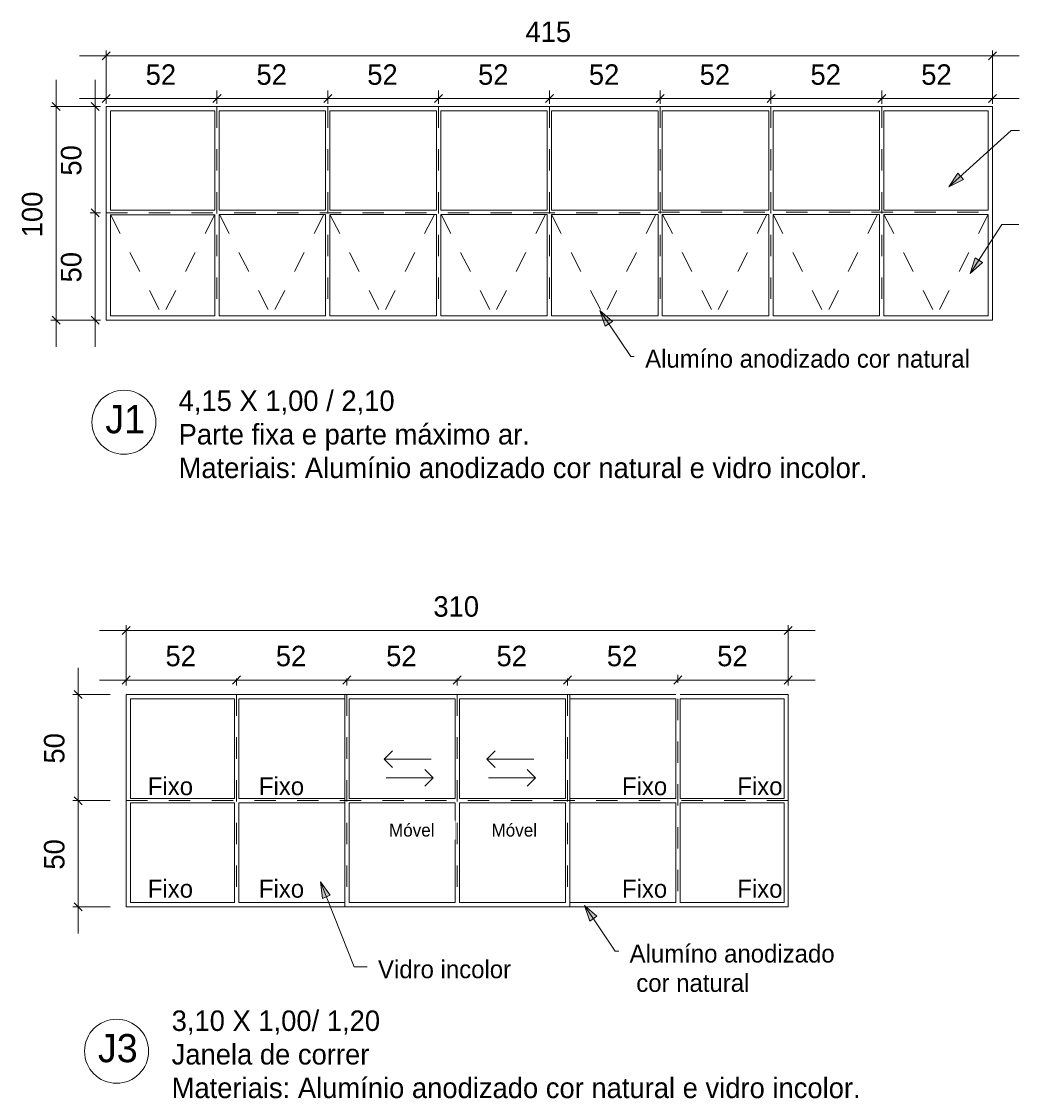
# Model space of a CAD drawing. Header units: metres. Extents: x -1.1 to 55.8, y -6.6 to 5.6.
# Tile 8 of 17: x 28.7 to 33.4, y -0.9 to 4.1. Entities that reach past the tile are written whole.
import ezdxf

# ---------------------------------------------------------------- set-up
doc = ezdxf.new("R2010")
doc.units = ezdxf.units.M
doc.linetypes.add('Oculta', pattern=[0.007144, 0.004763, -0.002381])
doc.linetypes.add('Projeção', pattern=[0.003969, 0.002381, -0.001587])
for name, color, linetype, lineweight in [('A-ANNO-DIMS', 211, 'Continuous', 9), ('A-ANNO-DIMS-25', 211, 'Continuous', 9), ('A-DETL', 90, 'Continuous', 18), ('A-DETL-HDLN', 90, 'Oculta', 18), ('A-FLOR-OVHD', 1, 'Projeção', 18), ('G-ANNO-TEXT', 231, 'Continuous', 9)]:
    doc.layers.add(name, color=color, linetype=linetype, lineweight=lineweight)
doc.styles.add('Century Gothic', font='GOTHIC.TTF', dxfattribs={"height": 0.095807})
doc.styles.add('Century Gothic_1', font='GOTHIC.TTF', dxfattribs={"height": 0.131735})
doc.styles.add('Century Gothic_2', font='GOTHIC.TTF', dxfattribs={"height": 0.083832})
doc.styles.add('Century Gothic_4', font='GOTHIC.TTF', dxfattribs={"height": 0.05988})
doc.dimstyles.new('_Cotas_detalhamento_4_mm__', dxfattribs={"dimscale": 0.3048, "dimtxt": 0.1, "dimasz": 0.123031, "dimexe": 0.082021, "dimexo": 0.246063, "dimgap": 0.123031, "dimtad": 1, "dimdec": 0, "dimlfac": 100, "dimzin": 0, "dimdsep": 46, "dimtxsty": 'Century Gothic', "dimblk1": 'OBLIQUE', "dimblk2": 'OBLIQUE', "dimsah": 1, "dimcen": 0.09, "dimdle": 0.410105, "dimazin": 0, "dimtfac": 1, "dimtdec": 4, "dimtix": 1, "dimtmove": 0, "dimatfit": 3, "dimfxl": 1, "dimtvp": 1, "dimtolj": 1, "dimtzin": 0, "dimarcsym": 2})

# ---------------------------------------------------------------- blocks, each defined once
blk = doc.blocks.new('DIMBLOCK59-DETALHAMENTO ESQUADRIAS')
at = {"layer": 'A-ANNO-DIMS-25'}
for p, q in [((29.0101, 3.7841), (29.6539, 3.7841)), ((29.1351, 3.8216), (29.1351, 3.7591)), ((29.1351, 3.7841), (29.1351, 3.8216)), ((29.6539, 3.8216), (29.6539, 3.7591)), ((29.6539, 3.7841), (29.6539, 3.8216))]:
    blk.add_line(p, q, dxfattribs=at)
at = {"layer": 'A-ANNO-DIMS-25', "lineweight": 18}
for p, q in [((29.1351, 3.7841), (29.1164, 3.7654)), ((29.1351, 3.7841), (29.1539, 3.8029)), ((29.6539, 3.7841), (29.6352, 3.7654)), ((29.6539, 3.7841), (29.6727, 3.8029))]:
    blk.add_line(p, q, dxfattribs=at)
at = {"layer": 'A-ANNO-DIMS-25', "color": 0, "insert": (29.3199, 3.9444), "char_height": 0.09581, "width": 0.179048, "attachment_point": 1, "line_spacing_factor": 0.984117, "style": 'Century Gothic'}
blk.add_mtext('52', dxfattribs=at)
blk = doc.blocks.new('_Oblique')
at = {"color": 0, "linetype": 'ByBlock', "lineweight": -2}
blk.add_line((-0.5, -0.5), (0.5, 0.5), dxfattribs=at)
blk = doc.blocks.new('DIMBLOCK60-DETALHAMENTO ESQUADRIAS')
at = {"layer": 'A-ANNO-DIMS-25', "lineweight": 18}
for p, q in [((29.6539, 3.7841), (29.6352, 3.7654)), ((29.6539, 3.7841), (29.6727, 3.8029)), ((30.1727, 3.7841), (30.154, 3.7654)), ((30.1727, 3.7841), (30.1915, 3.8029))]:
    blk.add_line(p, q, dxfattribs=at)
at = {"layer": 'A-ANNO-DIMS-25'}
for p, q in [((29.6539, 3.8216), (29.6539, 3.7591)), ((29.6539, 3.7841), (29.6539, 3.8216)), ((29.6539, 3.7841), (30.1727, 3.7841)), ((30.1727, 3.8216), (30.1727, 3.7591)), ((30.1727, 3.7841), (30.1727, 3.8216))]:
    blk.add_line(p, q, dxfattribs=at)
at = {"layer": 'A-ANNO-DIMS-25', "color": 0, "insert": (29.8387, 3.9444), "char_height": 0.09581, "width": 0.179048, "attachment_point": 1, "line_spacing_factor": 0.984117, "style": 'Century Gothic'}
blk.add_mtext('52', dxfattribs=at)
blk = doc.blocks.new('DIMBLOCK61-DETALHAMENTO ESQUADRIAS')
at = {"layer": 'A-ANNO-DIMS-25', "lineweight": 18}
for p, q in [((30.1727, 3.7841), (30.154, 3.7654)), ((30.1727, 3.7841), (30.1915, 3.8029)), ((30.6915, 3.7841), (30.6728, 3.7654)), ((30.6915, 3.7841), (30.7103, 3.8029))]:
    blk.add_line(p, q, dxfattribs=at)
at = {"layer": 'A-ANNO-DIMS-25'}
for p, q in [((30.1727, 3.8216), (30.1727, 3.7591)), ((30.1727, 3.7841), (30.1727, 3.8216)), ((30.1727, 3.7841), (30.6915, 3.7841)), ((30.6915, 3.8216), (30.6915, 3.7591)), ((30.6915, 3.7841), (30.6915, 3.8216))]:
    blk.add_line(p, q, dxfattribs=at)
at = {"layer": 'A-ANNO-DIMS-25', "color": 0, "insert": (30.3575, 3.9444), "char_height": 0.09581, "width": 0.179048, "attachment_point": 1, "line_spacing_factor": 0.984117, "style": 'Century Gothic'}
blk.add_mtext('52', dxfattribs=at)
blk = doc.blocks.new('DIMBLOCK62-DETALHAMENTO ESQUADRIAS')
at = {"layer": 'A-ANNO-DIMS-25', "lineweight": 18}
for p, q in [((30.6915, 3.7841), (30.6728, 3.7654)), ((30.6915, 3.7841), (30.7103, 3.8029)), ((31.2103, 3.7841), (31.1916, 3.7654)), ((31.2103, 3.7841), (31.2291, 3.8029))]:
    blk.add_line(p, q, dxfattribs=at)
at = {"layer": 'A-ANNO-DIMS-25'}
for p, q in [((30.6915, 3.8216), (30.6915, 3.7591)), ((30.6915, 3.7841), (30.6915, 3.8216)), ((30.6915, 3.7841), (31.2103, 3.7841)), ((31.2103, 3.8216), (31.2103, 3.7591)), ((31.2103, 3.7841), (31.2103, 3.8216))]:
    blk.add_line(p, q, dxfattribs=at)
at = {"layer": 'A-ANNO-DIMS-25', "color": 0, "insert": (30.8763, 3.9444), "char_height": 0.09581, "width": 0.179048, "attachment_point": 1, "line_spacing_factor": 0.984117, "style": 'Century Gothic'}
blk.add_mtext('52', dxfattribs=at)
blk = doc.blocks.new('DIMBLOCK63-DETALHAMENTO ESQUADRIAS')
at = {"layer": 'A-ANNO-DIMS-25', "lineweight": 18}
for p, q in [((31.2103, 3.7841), (31.1916, 3.7654)), ((31.2103, 3.7841), (31.2291, 3.8029)), ((31.7291, 3.7841), (31.7104, 3.7654)), ((31.7291, 3.7841), (31.7479, 3.8029))]:
    blk.add_line(p, q, dxfattribs=at)
at = {"layer": 'A-ANNO-DIMS-25'}
for p, q in [((31.2103, 3.8216), (31.2103, 3.7591)), ((31.2103, 3.7841), (31.2103, 3.8216)), ((31.2103, 3.7841), (31.7291, 3.7841)), ((31.7291, 3.8216), (31.7291, 3.7591)), ((31.7291, 3.7841), (31.7291, 3.8216))]:
    blk.add_line(p, q, dxfattribs=at)
at = {"layer": 'A-ANNO-DIMS-25', "color": 0, "insert": (31.3951, 3.9444), "char_height": 0.09581, "width": 0.179048, "attachment_point": 1, "line_spacing_factor": 0.984117, "style": 'Century Gothic'}
blk.add_mtext('52', dxfattribs=at)
blk = doc.blocks.new('DIMBLOCK64-DETALHAMENTO ESQUADRIAS')
at = {"layer": 'A-ANNO-DIMS-25', "lineweight": 18}
for p, q in [((31.7291, 3.7841), (31.7104, 3.7654)), ((31.7291, 3.7841), (31.7479, 3.8029)), ((32.2479, 3.7841), (32.2292, 3.7654)), ((32.2479, 3.7841), (32.2667, 3.8029))]:
    blk.add_line(p, q, dxfattribs=at)
at = {"layer": 'A-ANNO-DIMS-25'}
for p, q in [((31.7291, 3.8216), (31.7291, 3.7591)), ((31.7291, 3.7841), (31.7291, 3.8216)), ((31.7291, 3.7841), (32.2479, 3.7841)), ((32.2479, 3.8216), (32.2479, 3.7591)), ((32.2479, 3.7841), (32.2479, 3.8216))]:
    blk.add_line(p, q, dxfattribs=at)
at = {"layer": 'A-ANNO-DIMS-25', "color": 0, "insert": (31.9139, 3.9444), "char_height": 0.09581, "width": 0.179048, "attachment_point": 1, "line_spacing_factor": 0.984117, "style": 'Century Gothic'}
blk.add_mtext('52', dxfattribs=at)
blk = doc.blocks.new('DIMBLOCK65-DETALHAMENTO ESQUADRIAS')
at = {"layer": 'A-ANNO-DIMS-25', "lineweight": 18}
for p, q in [((32.2479, 3.7841), (32.2292, 3.7654)), ((32.2479, 3.7841), (32.2667, 3.8029)), ((32.7667, 3.7841), (32.748, 3.7654)), ((32.7667, 3.7841), (32.7855, 3.8029))]:
    blk.add_line(p, q, dxfattribs=at)
at = {"layer": 'A-ANNO-DIMS-25'}
for p, q in [((32.2479, 3.8216), (32.2479, 3.7591)), ((32.2479, 3.7841), (32.2479, 3.8216)), ((32.2479, 3.7841), (32.7667, 3.7841)), ((32.7667, 3.8216), (32.7667, 3.7591)), ((32.7667, 3.7841), (32.7667, 3.8216))]:
    blk.add_line(p, q, dxfattribs=at)
at = {"layer": 'A-ANNO-DIMS-25', "color": 0, "insert": (32.4327, 3.9444), "char_height": 0.09581, "width": 0.179048, "attachment_point": 1, "line_spacing_factor": 0.984117, "style": 'Century Gothic'}
blk.add_mtext('52', dxfattribs=at)
blk = doc.blocks.new('DIMBLOCK66-DETALHAMENTO ESQUADRIAS')
at = {"layer": 'A-ANNO-DIMS-25', "lineweight": 18}
for p, q in [((32.7667, 3.7841), (32.748, 3.7654)), ((32.7667, 3.7841), (32.7855, 3.8029)), ((33.2851, 3.7841), (33.2664, 3.7654)), ((33.2851, 3.7841), (33.3039, 3.8029))]:
    blk.add_line(p, q, dxfattribs=at)
at = {"layer": 'A-ANNO-DIMS-25'}
for p, q in [((32.7667, 3.8216), (32.7667, 3.7591)), ((32.7667, 3.7841), (32.7667, 3.8216)), ((32.7667, 3.7841), (33.4101, 3.7841)), ((33.2851, 3.8216), (33.2851, 3.7591)), ((33.2851, 3.7841), (33.2851, 3.8216))]:
    blk.add_line(p, q, dxfattribs=at)
at = {"layer": 'A-ANNO-DIMS-25', "color": 0, "insert": (32.9513, 3.9444), "char_height": 0.09581, "width": 0.179048, "attachment_point": 1, "line_spacing_factor": 0.984117, "style": 'Century Gothic'}
blk.add_mtext('52', dxfattribs=at)
blk = doc.blocks.new('DIMBLOCK67-DETALHAMENTO ESQUADRIAS')
at = {"layer": 'A-ANNO-DIMS-25'}
for p, q in [((29.0101, 3.9843), (33.4101, 3.9843)), ((29.1351, 3.8216), (29.1351, 4.0093)), ((29.1351, 3.9843), (29.1351, 3.8216)), ((33.2851, 3.8216), (33.2851, 4.0093)), ((33.2851, 3.9843), (33.2851, 3.8216))]:
    blk.add_line(p, q, dxfattribs=at)
at = {"layer": 'A-ANNO-DIMS-25', "lineweight": 18}
for p, q in [((29.1351, 3.9843), (29.1164, 3.9656)), ((29.1351, 3.9843), (29.1539, 4.0031)), ((33.2851, 3.9843), (33.2664, 3.9656)), ((33.2851, 3.9843), (33.3039, 4.0031))]:
    blk.add_line(p, q, dxfattribs=at)
at = {"layer": 'A-ANNO-DIMS-25', "color": 0, "insert": (31.0982, 4.1446), "char_height": 0.09581, "width": 0.268571, "attachment_point": 1, "line_spacing_factor": 0.984117, "style": 'Century Gothic'}
blk.add_mtext('415', dxfattribs=at)
blk = doc.blocks.new('DIMBLOCK68-DETALHAMENTO ESQUADRIAS')
at = {"layer": 'A-ANNO-DIMS-25'}
for p, q in [((28.9007, 3.8716), (28.9007, 2.6216)), ((29.0601, 3.7466), (28.8757, 3.7466)), ((28.9007, 3.7466), (29.0601, 3.7466)), ((29.0601, 2.7466), (28.8757, 2.7466)), ((28.9007, 2.7466), (29.0601, 2.7466))]:
    blk.add_line(p, q, dxfattribs=at)
at = {"layer": 'A-ANNO-DIMS-25', "lineweight": 18}
for p, q in [((28.9007, 3.7466), (28.882, 3.7654)), ((28.9007, 3.7466), (28.9195, 3.7279)), ((28.9007, 2.7466), (28.882, 2.7654)), ((28.9007, 2.7466), (28.9195, 2.7279))]:
    blk.add_line(p, q, dxfattribs=at)
at = {"layer": 'A-ANNO-DIMS-25', "color": 0, "insert": (28.7405, 3.1347), "char_height": 0.09581, "width": 0.268571, "attachment_point": 1, "rotation": 90, "line_spacing_factor": 0.984117, "style": 'Century Gothic'}
blk.add_mtext('100', dxfattribs=at)
blk = doc.blocks.new('DIMBLOCK69-DETALHAMENTO ESQUADRIAS')
at = {"layer": 'A-ANNO-DIMS-25'}
for p, q in [((29.0601, 3.2491), (29.1083, 3.2491)), ((29.0833, 3.2491), (29.0601, 3.2491)), ((29.0833, 2.6216), (29.0833, 3.2491)), ((29.0601, 2.7466), (29.1083, 2.7466)), ((29.0833, 2.7466), (29.0601, 2.7466))]:
    blk.add_line(p, q, dxfattribs=at)
at = {"layer": 'A-ANNO-DIMS-25', "lineweight": 18}
for p, q in [((29.0833, 3.2491), (29.0646, 3.2679)), ((29.0833, 3.2491), (29.1021, 3.2304)), ((29.0833, 2.7466), (29.0646, 2.7654)), ((29.0833, 2.7466), (29.1021, 2.7279))]:
    blk.add_line(p, q, dxfattribs=at)
at = {"layer": 'A-ANNO-DIMS-25', "color": 0, "insert": (28.923, 2.9233), "char_height": 0.09581, "width": 0.179048, "attachment_point": 1, "rotation": 90, "line_spacing_factor": 0.984117, "style": 'Century Gothic'}
blk.add_mtext('50', dxfattribs=at)
blk = doc.blocks.new('DIMBLOCK70-DETALHAMENTO ESQUADRIAS')
at = {"layer": 'A-ANNO-DIMS-25'}
for p, q in [((29.0833, 3.2491), (29.0833, 3.8716)), ((29.0601, 3.7466), (29.1083, 3.7466)), ((29.0833, 3.7466), (29.0601, 3.7466)), ((29.0601, 3.2491), (29.1083, 3.2491)), ((29.0833, 3.2491), (29.0601, 3.2491))]:
    blk.add_line(p, q, dxfattribs=at)
at = {"layer": 'A-ANNO-DIMS-25', "lineweight": 18}
for p, q in [((29.0833, 3.7466), (29.0646, 3.7654)), ((29.0833, 3.7466), (29.1021, 3.7279)), ((29.0833, 3.2491), (29.0646, 3.2679)), ((29.0833, 3.2491), (29.1021, 3.2304))]:
    blk.add_line(p, q, dxfattribs=at)
at = {"layer": 'A-ANNO-DIMS-25', "color": 0, "insert": (28.923, 3.4233), "char_height": 0.09581, "width": 0.179048, "attachment_point": 1, "rotation": 90, "line_spacing_factor": 0.984117, "style": 'Century Gothic'}
blk.add_mtext('50', dxfattribs=at)
blk = doc.blocks.new('DIMBLOCK80-DETALHAMENTO ESQUADRIAS')
at = {"layer": 'A-ANNO-DIMS-25'}
for p, q in [((29.104, 1.0622), (29.7456, 1.0622)), ((29.229, 1.069), (29.229, 1.0372)), ((29.229, 1.0622), (29.229, 1.069)), ((29.7456, 1.069), (29.7456, 1.0372)), ((29.7456, 1.0622), (29.7456, 1.069))]:
    blk.add_line(p, q, dxfattribs=at)
at = {"layer": 'A-ANNO-DIMS-25', "lineweight": 18}
for p, q in [((29.229, 1.0622), (29.2102, 1.0435)), ((29.229, 1.0622), (29.2477, 1.081)), ((29.7456, 1.0622), (29.7268, 1.0435)), ((29.7456, 1.0622), (29.7643, 1.081))]:
    blk.add_line(p, q, dxfattribs=at)
at = {"layer": 'A-ANNO-DIMS-25', "color": 0, "insert": (29.4127, 1.2225), "char_height": 0.09581, "width": 0.179048, "attachment_point": 1, "line_spacing_factor": 0.984117, "style": 'Century Gothic'}
blk.add_mtext('52', dxfattribs=at)
blk = doc.blocks.new('DIMBLOCK81-DETALHAMENTO ESQUADRIAS')
at = {"layer": 'A-ANNO-DIMS-25', "lineweight": 18}
for p, q in [((29.7456, 1.0622), (29.7268, 1.0435)), ((29.7456, 1.0622), (29.7643, 1.081)), ((30.2622, 1.0622), (30.2434, 1.0435)), ((30.2622, 1.0622), (30.2809, 1.081))]:
    blk.add_line(p, q, dxfattribs=at)
at = {"layer": 'A-ANNO-DIMS-25'}
for p, q in [((29.7456, 1.069), (29.7456, 1.0372)), ((29.7456, 1.0622), (29.7456, 1.069)), ((29.7456, 1.0622), (30.2622, 1.0622)), ((30.2622, 1.069), (30.2622, 1.0372)), ((30.2622, 1.0622), (30.2622, 1.069))]:
    blk.add_line(p, q, dxfattribs=at)
at = {"layer": 'A-ANNO-DIMS-25', "color": 0, "insert": (29.9293, 1.2225), "char_height": 0.09581, "width": 0.179048, "attachment_point": 1, "line_spacing_factor": 0.984117, "style": 'Century Gothic'}
blk.add_mtext('52', dxfattribs=at)
blk = doc.blocks.new('DIMBLOCK82-DETALHAMENTO ESQUADRIAS')
at = {"layer": 'A-ANNO-DIMS-25', "lineweight": 18}
for p, q in [((30.2622, 1.0622), (30.2434, 1.0435)), ((30.2622, 1.0622), (30.2809, 1.081)), ((30.7788, 1.0622), (30.76, 1.0435)), ((30.7788, 1.0622), (30.7975, 1.081))]:
    blk.add_line(p, q, dxfattribs=at)
at = {"layer": 'A-ANNO-DIMS-25'}
for p, q in [((30.2622, 1.069), (30.2622, 1.0372)), ((30.2622, 1.0622), (30.2622, 1.069)), ((30.2622, 1.0622), (30.7788, 1.0622)), ((30.7788, 1.069), (30.7788, 1.0372)), ((30.7788, 1.0622), (30.7788, 1.069))]:
    blk.add_line(p, q, dxfattribs=at)
at = {"layer": 'A-ANNO-DIMS-25', "color": 0, "insert": (30.4459, 1.2225), "char_height": 0.09581, "width": 0.179048, "attachment_point": 1, "line_spacing_factor": 0.984117, "style": 'Century Gothic'}
blk.add_mtext('52', dxfattribs=at)
blk = doc.blocks.new('DIMBLOCK83-DETALHAMENTO ESQUADRIAS')
at = {"layer": 'A-ANNO-DIMS-25', "lineweight": 18}
for p, q in [((30.7788, 1.0622), (30.76, 1.0435)), ((30.7788, 1.0622), (30.7975, 1.081)), ((31.2954, 1.0622), (31.2766, 1.0435)), ((31.2954, 1.0622), (31.3141, 1.081))]:
    blk.add_line(p, q, dxfattribs=at)
at = {"layer": 'A-ANNO-DIMS-25'}
for p, q in [((30.7788, 1.069), (30.7788, 1.0372)), ((30.7788, 1.0622), (30.7788, 1.069)), ((30.7788, 1.0622), (31.2954, 1.0622)), ((31.2954, 1.069), (31.2954, 1.0372)), ((31.2954, 1.0622), (31.2954, 1.069))]:
    blk.add_line(p, q, dxfattribs=at)
at = {"layer": 'A-ANNO-DIMS-25', "color": 0, "insert": (30.9625, 1.2225), "char_height": 0.09581, "width": 0.179048, "attachment_point": 1, "line_spacing_factor": 0.984117, "style": 'Century Gothic'}
blk.add_mtext('52', dxfattribs=at)
blk = doc.blocks.new('DIMBLOCK84-DETALHAMENTO ESQUADRIAS')
at = {"layer": 'A-ANNO-DIMS-25', "lineweight": 18}
for p, q in [((31.2954, 1.0622), (31.2766, 1.0435)), ((31.2954, 1.0622), (31.3141, 1.081)), ((31.812, 1.0622), (31.7932, 1.0435)), ((31.812, 1.0622), (31.8307, 1.081))]:
    blk.add_line(p, q, dxfattribs=at)
at = {"layer": 'A-ANNO-DIMS-25'}
for p, q in [((31.2954, 1.069), (31.2954, 1.0372)), ((31.2954, 1.0622), (31.2954, 1.069)), ((31.2954, 1.0622), (31.812, 1.0622)), ((31.812, 1.049), (31.812, 1.0872)), ((31.812, 1.0622), (31.812, 1.049))]:
    blk.add_line(p, q, dxfattribs=at)
at = {"layer": 'A-ANNO-DIMS-25', "color": 0, "insert": (31.4791, 1.2225), "char_height": 0.09581, "width": 0.179048, "attachment_point": 1, "line_spacing_factor": 0.984117, "style": 'Century Gothic'}
blk.add_mtext('52', dxfattribs=at)
blk = doc.blocks.new('DIMBLOCK85-DETALHAMENTO ESQUADRIAS')
at = {"layer": 'A-ANNO-DIMS-25', "lineweight": 18}
for p, q in [((31.812, 1.0622), (31.7932, 1.0435)), ((31.812, 1.0622), (31.8307, 1.081)), ((32.329, 1.0622), (32.3102, 1.0435)), ((32.329, 1.0622), (32.3477, 1.081))]:
    blk.add_line(p, q, dxfattribs=at)
at = {"layer": 'A-ANNO-DIMS-25'}
for p, q in [((31.812, 1.049), (31.812, 1.0872)), ((31.812, 1.0622), (32.454, 1.0622)), ((31.812, 1.0622), (31.812, 1.049)), ((32.329, 1.069), (32.329, 1.0372)), ((32.329, 1.0622), (32.329, 1.069))]:
    blk.add_line(p, q, dxfattribs=at)
at = {"layer": 'A-ANNO-DIMS-25', "color": 0, "insert": (31.9959, 1.2225), "char_height": 0.09581, "width": 0.179048, "attachment_point": 1, "line_spacing_factor": 0.984117, "style": 'Century Gothic'}
blk.add_mtext('52', dxfattribs=at)
blk = doc.blocks.new('DIMBLOCK86-DETALHAMENTO ESQUADRIAS')
at = {"layer": 'A-ANNO-DIMS-25'}
for p, q in [((29.229, 1.069), (29.229, 1.3191)), ((32.329, 1.069), (32.329, 1.3191)), ((29.104, 1.2941), (32.454, 1.2941)), ((29.229, 1.2941), (29.229, 1.069)), ((32.329, 1.2941), (32.329, 1.069))]:
    blk.add_line(p, q, dxfattribs=at)
at = {"layer": 'A-ANNO-DIMS-25', "lineweight": 18}
for p, q in [((29.229, 1.2941), (29.2477, 1.3129)), ((32.329, 1.2941), (32.3477, 1.3129)), ((29.229, 1.2941), (29.2102, 1.2754)), ((32.329, 1.2941), (32.3102, 1.2754))]:
    blk.add_line(p, q, dxfattribs=at)
at = {"layer": 'A-ANNO-DIMS-25', "color": 0, "insert": (30.6671, 1.4544), "char_height": 0.09581, "width": 0.268571, "attachment_point": 1, "line_spacing_factor": 0.984117, "style": 'Century Gothic'}
blk.add_mtext('310', dxfattribs=at)
blk = doc.blocks.new('DIMBLOCK87-DETALHAMENTO ESQUADRIAS')
at = {"layer": 'A-ANNO-DIMS-25'}
for p, q in [((29.0041, 1.119), (29.0041, 0.4974)), ((29.154, 0.994), (28.9791, 0.994)), ((29.0041, 0.994), (29.154, 0.994)), ((29.154, 0.4974), (28.9791, 0.4974)), ((29.0041, 0.4974), (29.154, 0.4974))]:
    blk.add_line(p, q, dxfattribs=at)
at = {"layer": 'A-ANNO-DIMS-25', "lineweight": 18}
for p, q in [((29.0041, 0.994), (28.9854, 1.0127)), ((29.0041, 0.994), (29.0229, 0.9752)), ((29.0041, 0.4974), (28.9854, 0.5161)), ((29.0041, 0.4974), (29.0229, 0.4786))]:
    blk.add_line(p, q, dxfattribs=at)
at = {"layer": 'A-ANNO-DIMS-25', "color": 0, "insert": (28.8438, 0.6711), "char_height": 0.09581, "width": 0.179048, "attachment_point": 1, "rotation": 90, "line_spacing_factor": 0.984117, "style": 'Century Gothic'}
blk.add_mtext('50', dxfattribs=at)
blk = doc.blocks.new('DIMBLOCK88-DETALHAMENTO ESQUADRIAS')
at = {"layer": 'A-ANNO-DIMS-25', "lineweight": 18}
for p, q in [((29.0041, 0.4974), (28.9854, 0.5161)), ((29.0041, 0.4974), (29.0229, 0.4786)), ((29.0041, 0.0008), (28.9854, 0.0195)), ((29.0041, 0.0008), (29.0229, -0.018))]:
    blk.add_line(p, q, dxfattribs=at)
at = {"layer": 'A-ANNO-DIMS-25'}
for p, q in [((29.154, 0.4974), (28.9791, 0.4974)), ((29.0041, 0.4974), (29.0041, -0.1242)), ((29.0041, 0.4974), (29.154, 0.4974)), ((29.154, 0.0008), (28.9791, 0.0008)), ((29.0041, 0.0008), (29.154, 0.0008))]:
    blk.add_line(p, q, dxfattribs=at)
at = {"layer": 'A-ANNO-DIMS-25', "color": 0, "insert": (28.8438, 0.1745), "char_height": 0.09581, "width": 0.179048, "attachment_point": 1, "rotation": 90, "line_spacing_factor": 0.984117, "style": 'Century Gothic'}
blk.add_mtext('50', dxfattribs=at)

msp = doc.modelspace()

# ---------------------------------------------------------------- hatches: boundary and pattern name
at = {"layer": 'G-ANNO-TEXT'}
for points in [[(33.08, 3.3702), (33.149, 3.4056), (33.1221, 3.4354)], [(33.1802, 2.965), (33.2377, 3.0171), (33.2039, 3.0389)], [(31.4467, 2.7919), (31.472, 2.7184), (31.5053, 2.7409)], [(30.1383, 0.1174), (30.1472, 0.0402), (30.1845, 0.055)], [(31.3739, 0.0073), (31.3992, -0.0661), (31.4325, -0.0437)]]:
    msp.add_hatch(color=250, dxfattribs=at).paths.add_polyline_path(points, flags=0)

# ---------------------------------------------------------------- linework, layer by layer
at = {"layer": 'A-DETL'}
for p, q in [((33.2851, 3.7466), (29.1351, 3.7466)), ((29.1351, 3.7466), (29.1351, 2.7466)), ((33.2851, 2.7466), (33.2851, 3.7466)), ((29.1551, 3.7266), (29.1551, 3.2616)), ((29.6439, 3.7266), (29.1551, 3.7266)), ((29.6439, 3.7266), (29.6439, 3.2616)), ((29.6639, 3.7266), (29.6639, 3.2616)), ((30.1627, 3.7266), (29.6639, 3.7266)), ((30.1627, 3.7266), (30.1627, 3.2616)), ((30.1827, 3.7266), (30.1827, 3.2616)), ((30.6815, 3.7266), (30.1827, 3.7266)), ((30.6815, 3.7266), (30.6815, 3.2616)), ((30.7015, 3.7266), (30.7015, 3.2616)), ((31.2003, 3.7266), (30.7015, 3.7266)), ((31.2003, 3.7266), (31.2003, 3.2616)), ((31.2203, 3.7266), (31.2203, 3.2616)), ((31.7191, 3.7266), (31.2203, 3.7266)), ((31.7191, 3.7266), (31.7191, 3.2616)), ((31.7391, 3.7266), (31.7391, 3.2616)), ((32.2379, 3.7266), (31.7391, 3.7266)), ((32.2379, 3.7266), (32.2379, 3.2616)), ((32.2579, 3.7266), (32.2579, 3.2616)), ((32.7567, 3.7266), (32.2579, 3.7266)), ((32.7567, 3.7266), (32.7567, 3.2616)), ((33.2651, 3.7266), (32.7767, 3.7266)), ((32.7767, 3.7266), (32.7767, 3.2616)), ((33.2651, 3.2616), (33.2651, 3.7266)), ((29.6439, 3.2616), (29.1551, 3.2616)), ((29.1551, 3.2416), (29.1551, 2.7666)), ((29.6439, 3.2391), (29.1551, 3.2391)), ((29.6439, 3.2416), (29.6439, 2.7666)), ((30.1627, 3.2616), (29.6639, 3.2616)), ((29.6639, 3.2416), (29.6639, 2.7666)), ((30.1627, 3.2416), (29.6639, 3.2416)), ((30.1627, 3.2416), (30.1627, 2.7666)), ((30.6815, 3.2616), (30.1827, 3.2616)), ((30.1827, 3.2416), (30.1827, 2.7666)), ((30.6815, 3.2416), (30.1827, 3.2416)), ((30.6815, 3.2416), (30.6815, 2.7666)), ((31.2003, 3.2616), (30.7015, 3.2616)), ((30.7015, 3.2416), (30.7015, 2.7666)), ((31.2003, 3.2416), (30.7015, 3.2416)), ((31.2003, 3.2416), (31.2003, 2.7666)), ((31.7191, 3.2616), (31.2203, 3.2616)), ((31.2203, 3.2416), (31.2203, 2.7666)), ((31.7191, 3.2416), (31.2203, 3.2416)), ((31.7191, 3.2416), (31.7191, 2.7666)), ((32.2379, 3.2616), (31.7391, 3.2616)), ((31.7391, 3.2416), (31.7391, 2.7666)), ((32.2379, 3.2416), (31.7391, 3.2416)), ((32.2379, 3.2416), (32.2379, 3.1966)), ((32.7567, 3.2616), (32.2579, 3.2616)), ((32.2579, 3.2416), (32.2579, 2.7666)), ((32.7567, 3.2416), (32.2579, 3.2416)), ((32.7567, 3.2416), (32.7567, 2.7666)), ((33.2651, 3.2616), (32.7767, 3.2616)), ((33.2651, 3.2416), (32.7767, 3.2416)), ((32.7767, 3.2416), (32.7767, 2.7666)), ((33.2651, 2.7666), (33.2651, 3.2416)), ((32.2379, 3.1966), (32.2379, 2.7666)), ((29.1351, 2.7466), (33.2851, 2.7466)), ((29.1551, 2.7666), (29.6439, 2.7666)), ((29.6639, 2.7666), (30.1627, 2.7666)), ((30.1827, 2.7666), (30.6815, 2.7666)), ((30.7015, 2.7666), (31.2003, 2.7666)), ((31.2203, 2.7666), (31.7191, 2.7666)), ((31.7391, 2.7666), (32.2379, 2.7666)), ((32.2579, 2.7666), (32.7567, 2.7666)), ((32.7767, 2.7666), (33.2651, 2.7666)), ((29.229, 0.994), (29.229, 0.0008)), ((29.229, 0.994), (31.802, 0.994)), ((29.249, 0.974), (29.7356, 0.974)), ((29.249, 0.974), (29.249, 0.5074)), ((29.7356, 0.974), (29.7356, 0.5074)), ((29.7556, 0.974), (30.2522, 0.974)), ((29.7556, 0.974), (29.7556, 0.5074)), ((30.2522, 0.994), (30.2522, 0.0008)), ((30.2722, 0.974), (30.2722, 0.5074)), ((30.2722, 0.974), (30.7688, 0.974)), ((30.7688, 0.974), (30.7688, 0.5074)), ((30.7888, 0.974), (31.2854, 0.974)), ((30.7888, 0.974), (30.7888, 0.5074)), ((31.2854, 0.974), (31.2854, 0.5074)), ((31.3054, 0.994), (31.3054, 0.0008)), ((31.3054, 0.974), (31.802, 0.974)), ((31.802, 0.974), (31.802, 0.5074)), ((31.822, 0.994), (32.329, 0.994)), ((31.822, 0.974), (31.822, 0.5074)), ((31.822, 0.974), (32.309, 0.974)), ((32.309, 0.5074), (32.309, 0.974)), ((32.329, 0.0008), (32.329, 0.994)), ((30.4374, 0.6911), (30.4763, 0.73)), ((30.9174, 0.6911), (30.9563, 0.73)), ((30.6574, 0.6911), (30.4374, 0.6911)), ((30.4374, 0.6911), (30.4763, 0.6522)), ((31.1374, 0.6911), (30.9174, 0.6911)), ((30.9174, 0.6911), (30.9563, 0.6522)), ((30.6655, 0.6045), (30.6267, 0.6434)), ((31.1455, 0.6045), (31.1067, 0.6434)), ((30.4455, 0.6045), (30.6655, 0.6045)), ((30.6655, 0.6045), (30.6267, 0.5656)), ((30.9255, 0.6045), (31.1455, 0.6045)), ((31.1455, 0.6045), (31.1067, 0.5656)), ((29.249, 0.5074), (29.7356, 0.5074)), ((29.7556, 0.5074), (30.2522, 0.5074)), ((30.2722, 0.5074), (30.7688, 0.5074)), ((30.7888, 0.5074), (31.2854, 0.5074)), ((31.3054, 0.5074), (31.802, 0.5074)), ((31.822, 0.5074), (32.309, 0.5074)), ((29.249, 0.4874), (29.7356, 0.4874)), ((29.249, 0.4874), (29.249, 0.0208)), ((29.7356, 0.4874), (29.7356, 0.0208)), ((29.7556, 0.4874), (29.7556, 0.0208)), ((29.7556, 0.4874), (30.2522, 0.4874)), ((30.2722, 0.4874), (30.2722, 0.0208)), ((30.2722, 0.4874), (30.7688, 0.4874)), ((30.7688, 0.4874), (30.7688, 0.0208)), ((30.7888, 0.4874), (30.7888, 0.0208)), ((30.7888, 0.4874), (31.2854, 0.4874)), ((31.2854, 0.4874), (31.2854, 0.0208)), ((31.3054, 0.4874), (31.802, 0.4874)), ((31.802, 0.4874), (31.802, 0.0208)), ((31.822, 0.4874), (31.822, 0.0208)), ((31.822, 0.4874), (32.309, 0.4874)), ((32.309, 0.0208), (32.309, 0.4874)), ((29.229, 0.0008), (32.329, 0.0008)), ((29.249, 0.0208), (29.7356, 0.0208)), ((29.7556, 0.0208), (30.2522, 0.0208)), ((30.2722, 0.0208), (30.7688, 0.0208)), ((30.7888, 0.0208), (31.2854, 0.0208)), ((31.3054, 0.0208), (31.802, 0.0208)), ((31.822, 0.0208), (32.309, 0.0208))]:
    msp.add_line(p, q, dxfattribs=at)
for centre in [(29.2182, 2.2688), (29.1836, -0.6756)]:
    msp.add_circle(centre, 0.15, dxfattribs=at)
at = {"layer": 'A-DETL-HDLN'}
for p, q in [((29.6539, 3.7466), (29.6539, 2.7466)), ((30.1727, 3.7466), (30.1727, 2.7466)), ((30.6915, 3.7466), (30.6915, 2.7466)), ((31.2103, 3.7466), (31.2103, 2.7466)), ((31.7291, 3.7466), (31.7291, 2.7466)), ((32.2479, 3.7466), (32.2479, 2.7466)), ((32.7667, 3.7466), (32.7667, 2.7466)), ((29.1351, 3.2491), (31.7191, 3.2491)), ((31.7191, 3.2516), (33.2851, 3.2516)), ((29.7456, 0.994), (29.7456, 0.0008)), ((30.2622, 0.994), (30.2622, 0.0008)), ((30.7788, 0.994), (30.7788, 0.0008)), ((31.2954, 0.994), (31.2954, 0.0008)), ((31.812, 0.974), (31.812, 0.0008)), ((29.229, 0.4974), (32.329, 0.4974))]:
    msp.add_line(p, q, dxfattribs=at)
at = {"layer": 'A-FLOR-OVHD'}
for p, q in [((29.1551, 3.2416), (29.3995, 2.7666)), ((29.6439, 3.2416), (29.3995, 2.7666)), ((29.6651, 3.2416), (29.9095, 2.7666)), ((30.1539, 3.2416), (29.9095, 2.7666)), ((30.183, 3.2416), (30.4274, 2.7666)), ((30.6718, 3.2416), (30.4274, 2.7666)), ((30.703, 3.2416), (30.9474, 2.7666)), ((31.1918, 3.2416), (30.9474, 2.7666)), ((31.2203, 3.2416), (31.4647, 2.7666)), ((31.7091, 3.2416), (31.4647, 2.7666)), ((31.7403, 3.2416), (31.9847, 2.7666)), ((32.2291, 3.2416), (31.9847, 2.7666)), ((32.2579, 3.2416), (32.5023, 2.7666)), ((32.7467, 3.2416), (32.5023, 2.7666)), ((32.7767, 3.2416), (33.0211, 2.7666)), ((33.2655, 3.2416), (33.0211, 2.7666))]:
    msp.add_line(p, q, dxfattribs=at)
at = {"layer": 'G-ANNO-TEXT', "color": 250}
for p, q in [((33.08, 3.3702), (33.372, 3.6346)), ((33.372, 3.6346), (33.4113, 3.6346)), ((33.1221, 3.4354), (33.08, 3.3702)), ((33.149, 3.4056), (33.1221, 3.4354)), ((33.08, 3.3702), (33.149, 3.4056)), ((33.1802, 2.965), (33.3286, 3.1952)), ((33.3286, 3.1952), (33.4088, 3.1952)), ((33.2039, 3.0389), (33.1802, 2.965)), ((33.2377, 3.0171), (33.2039, 3.0389)), ((33.1802, 2.965), (33.2377, 3.0171)), ((31.4467, 2.7919), (31.472, 2.7184)), ((31.5053, 2.7409), (31.4467, 2.7919)), ((31.4467, 2.7919), (31.5916, 2.577)), ((31.472, 2.7184), (31.5053, 2.7409)), ((31.5916, 2.577), (31.608, 2.577)), ((30.1383, 0.1174), (30.1472, 0.0402)), ((30.1845, 0.055), (30.1383, 0.1174)), ((30.1383, 0.1174), (30.2957, -0.2811)), ((30.1472, 0.0402), (30.1845, 0.055)), ((31.3739, 0.0073), (31.3992, -0.0661)), ((31.4325, -0.0437), (31.3739, 0.0073)), ((31.3739, 0.0073), (31.5189, -0.2076)), ((31.3992, -0.0661), (31.4325, -0.0437)), ((31.5189, -0.2076), (31.5352, -0.2076)), ((30.2957, -0.2811), (30.357, -0.2811))]:
    msp.add_line(p, q, dxfattribs=at)

# ---------------------------------------------------------------- texts
at = {"layer": 'G-ANNO-TEXT', "color": 7, "attachment_point": 1, "line_spacing_factor": 0.984117}
for s, insert, char_height, width, style in [('Alumíno anodizado cor natural', (31.6588, 2.6082), 0.083832, 2.077848, 'Century Gothic_2'), ('4,15 X 1,00 / 2,10\\PParte fixa e parte máximo ar.\\PMateriais: Alumínio anodizado cor natural e vidro incolor.\\P', (29.4742, 2.4176), 0.095807, 4.3452, 'Century Gothic'), ('J1', (29.1312, 2.3491), 0.13174, 0.224393, 'Century Gothic_1'), ('Fixo', (29.33, 0.6071), 0.08383, 0.250938, 'Century Gothic_2'), ('Fixo', (29.85, 0.6071), 0.08383, 0.250938, 'Century Gothic_2'), ('Fixo', (31.55, 0.6071), 0.08383, 0.250938, 'Century Gothic_2'), ('Fixo', (32.09, 0.6071), 0.08383, 0.250938, 'Century Gothic_2'), ('Fixo', (29.33, 0.1271), 0.08383, 0.250938, 'Century Gothic_2'), ('Fixo', (29.85, 0.1271), 0.08383, 0.250938, 'Century Gothic_2'), ('Fixo', (31.55, 0.1271), 0.08383, 0.250938, 'Century Gothic_2'), ('Fixo', (32.09, 0.1271), 0.08383, 0.250938, 'Century Gothic_2'), ('Alumíno anodizado\\P cor natural', (31.586, -0.1764), 0.083832, 1.311385, 'Century Gothic_2'), ('Vidro incolor', (30.4078, -0.2499), 0.083832, 0.835759, 'Century Gothic_2'), ('3,10 X 1,00/ 1,20\\PJanela de correr\\PMateriais: Alumínio anodizado cor natural e vidro incolor.', (29.4416, -0.4848), 0.095807, 4.3452, 'Century Gothic'), ('J3', (29.0966, -0.5952), 0.13174, 0.224393, 'Century Gothic_1')]:
    msp.add_mtext(s, dxfattribs=dict(at, insert=insert, char_height=char_height, width=width, style=style))
at = {"layer": 'G-ANNO-TEXT', "color": 7, "char_height": 0.05988, "width": 0.2955, "attachment_point": 1, "line_spacing_factor": 0.984117, "style": 'Century Gothic_4', "bg_fill": 3, "box_fill_scale": 1.25, "bg_fill_color": 0, "bg_fill_transparency": 0}
for insert in [(30.4591, 0.3893), (30.9391, 0.3893)]:
    msp.add_mtext('Móvel', dxfattribs=dict(at, insert=insert))

# ---------------------------------------------------------------- dimensions: what is measured, and where the dimension line sits
at = {"layer": 'A-ANNO-DIMS'}
for base, p1, p2, override, picture, middle in [((33.2851, 3.9843), (29.1351, 3.7466), (33.2851, 3.7466), {"dimpost": '<>', "dimfxl": 4.15}, 'DIMBLOCK67-DETALHAMENTO ESQUADRIAS', (31.2101, 4.0721)), ((29.6539, 3.7841), (29.1351, 3.7466), (29.6539, 3.7466), {"dimpost": '<>', "dimfxl": 0.5188}, 'DIMBLOCK59-DETALHAMENTO ESQUADRIAS', (29.3945, 3.872)), ((30.1727, 3.7841), (29.6539, 3.7466), (30.1727, 3.7466), {"dimpost": '<>', "dimfxl": 0.5188}, 'DIMBLOCK60-DETALHAMENTO ESQUADRIAS', (29.9133, 3.872)), ((30.6915, 3.7841), (30.1727, 3.7466), (30.6915, 3.7466), {"dimpost": '<>', "dimfxl": 0.5188}, 'DIMBLOCK61-DETALHAMENTO ESQUADRIAS', (30.4321, 3.872)), ((31.2103, 3.7841), (30.6915, 3.7466), (31.2103, 3.7466), {"dimpost": '<>', "dimfxl": 0.5188}, 'DIMBLOCK62-DETALHAMENTO ESQUADRIAS', (30.9509, 3.872)), ((31.7291, 3.7841), (31.2103, 3.7466), (31.7291, 3.7466), {"dimpost": '<>', "dimfxl": 0.5188}, 'DIMBLOCK63-DETALHAMENTO ESQUADRIAS', (31.4697, 3.872)), ((32.2479, 3.7841), (31.7291, 3.7466), (32.2479, 3.7466), {"dimpost": '<>', "dimfxl": 0.5188}, 'DIMBLOCK64-DETALHAMENTO ESQUADRIAS', (31.9885, 3.872)), ((32.7667, 3.7841), (32.2479, 3.7466), (32.7667, 3.7466), {"dimpost": '<>', "dimfxl": 0.5188}, 'DIMBLOCK65-DETALHAMENTO ESQUADRIAS', (32.5073, 3.872)), ((33.2851, 3.7841), (32.7667, 3.7466), (33.2851, 3.7466), {"dimpost": '<>', "dimfxl": 0.5184}, 'DIMBLOCK66-DETALHAMENTO ESQUADRIAS', (33.0259, 3.872)), ((32.329, 1.2941), (29.229, 0.994), (32.329, 0.994), {"dimpost": '<>', "dimfxl": 3.1}, 'DIMBLOCK86-DETALHAMENTO ESQUADRIAS', (30.779, 1.3819)), ((29.7456, 1.0622), (29.229, 0.994), (29.7456, 0.994), {"dimpost": '<>', "dimfxl": 0.5166}, 'DIMBLOCK80-DETALHAMENTO ESQUADRIAS', (29.4873, 1.1501)), ((30.2622, 1.0622), (29.7456, 0.994), (30.2622, 0.994), {"dimpost": '<>', "dimfxl": 0.5166}, 'DIMBLOCK81-DETALHAMENTO ESQUADRIAS', (30.0039, 1.1501)), ((30.7788, 1.0622), (30.2622, 0.994), (30.7788, 0.994), {"dimpost": '<>', "dimfxl": 0.5166}, 'DIMBLOCK82-DETALHAMENTO ESQUADRIAS', (30.5205, 1.1501)), ((31.2954, 1.0622), (30.7788, 0.994), (31.2954, 0.994), {"dimpost": '<>', "dimfxl": 0.5166}, 'DIMBLOCK83-DETALHAMENTO ESQUADRIAS', (31.0371, 1.1501)), ((31.812, 1.0622), (31.2954, 0.994), (31.812, 0.974), {"dimpost": '<>', "dimfxl": 0.516987}, 'DIMBLOCK84-DETALHAMENTO ESQUADRIAS', (31.5537, 1.1501)), ((32.329, 1.0622), (31.812, 0.974), (32.329, 0.994), {"dimpost": '<>', "dimfxl": 0.517387}, 'DIMBLOCK85-DETALHAMENTO ESQUADRIAS', (32.0705, 1.1501))]:
    dim = msp.add_linear_dim(base=base, p1=p1, p2=p2, dimstyle='_Cotas_detalhamento_4_mm__', override=override, dxfattribs=at)
    dim.commit()
    dim.dimension.update_dxf_attribs({"geometry": picture, "text_midpoint": middle})
for base, p1, p2, override, picture, middle in [((28.9007, 2.7466), (29.1351, 3.7466), (29.1351, 2.7466), {"dimpost": '<>', "dimfxl": 1}, 'DIMBLOCK68-DETALHAMENTO ESQUADRIAS', (28.8129, 3.2466)), ((29.0833, 3.7466), (29.1351, 3.2491), (29.1351, 3.7466), {"dimpost": '<>', "dimfxl": 0.4975}, 'DIMBLOCK70-DETALHAMENTO ESQUADRIAS', (28.9955, 3.4979)), ((29.0833, 3.2491), (29.1351, 2.7466), (29.1351, 3.2491), {"dimpost": '<>', "dimfxl": 0.5025}, 'DIMBLOCK69-DETALHAMENTO ESQUADRIAS', (28.9955, 2.9979)), ((29.0041, 0.4974), (29.229, 0.994), (29.229, 0.4974), {"dimpost": '<>', "dimfxl": 0.4966}, 'DIMBLOCK87-DETALHAMENTO ESQUADRIAS', (28.9163, 0.7457)), ((29.0041, 0.0008), (29.229, 0.4974), (29.229, 0.0008), {"dimpost": '<>', "dimfxl": 0.4966}, 'DIMBLOCK88-DETALHAMENTO ESQUADRIAS', (28.9163, 0.2491))]:
    dim = msp.add_linear_dim(base=base, p1=p1, p2=p2, angle=90, dimstyle='_Cotas_detalhamento_4_mm__', override=override, dxfattribs=at)
    dim.commit()
    dim.dimension.update_dxf_attribs({"geometry": picture, "text_midpoint": middle})

doc.saveas('drawing.dxf')
